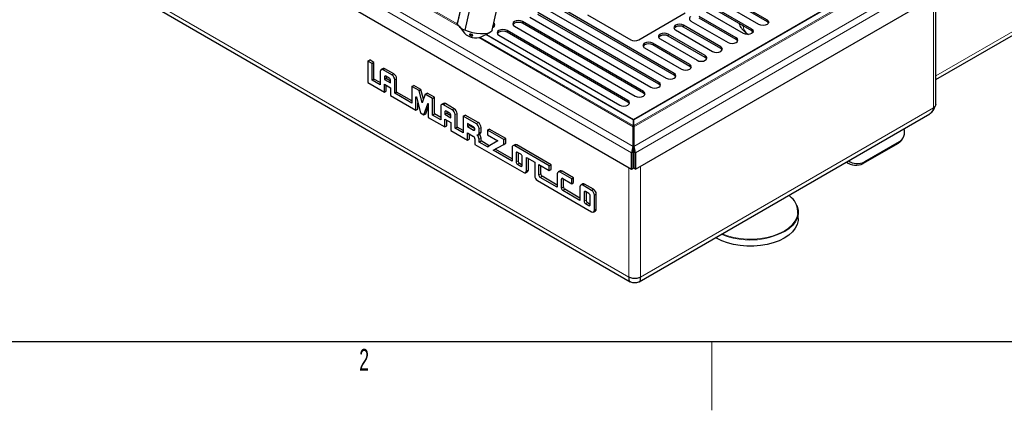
# Model space of a CAD drawing. Header units: millimetres. Extents: x 1 to 419, y 2 to 295.
# Tile 2 of 59: x 58 to 130, y 2 to 31. Entities that reach past the tile are written whole.
import ezdxf

# ---------------------------------------------------------------- set-up
doc = ezdxf.new("R2010")
doc.units = ezdxf.units.MM
doc.styles.add('SLDTEXTSTYLE0', font='TXT', dxfattribs={"width": 0.605})

msp = doc.modelspace()

# ---------------------------------------------------------------- linework, layer by layer
at = {"color": 8, "linetype": 'Continuous', "lineweight": 18}
for p, q in [((124.6399, 26.9166), (164.7763, 50.0869)), ((56.8403, 47.6085), (102.3841, 21.3166)), ((57.1797, 47.9351), (102.4973, 21.7738)), ((59.656, 47.9351), (89.7554, 30.5591)), ((59.8473, 47.9106), (89.6635, 30.6981)), ((57.784, 37.8612), (102.1903, 12.226)), ((102.5473, 21.7738), (125.0253, 34.7501)), ((102.5473, 23.2034), (122.5489, 34.7501)), ((102.5473, 23.2893), (122.3577, 34.7257)), ((102.5223, 23.743), (120.907, 34.3563)), ((102.5473, 23.7145), (120.9777, 34.3541)), ((102.6604, 21.3166), (125.3647, 34.4235)), ((124.4642, 24.5946), (124.4642, 32.6952)), ((112.2945, 31.0172), (112.2945, 30.8865)), ((94.4047, 30.8947), (94.4047, 30.7641)), ((105.5982, 30.6212), (105.5982, 30.4906)), ((106.1921, 30.6212), (106.1921, 30.4906)), ((111.1631, 30.3641), (111.1631, 30.2334)), ((91.2146, 29.7168), (102.4973, 23.2034)), ((91.3245, 29.7393), (102.4973, 23.2893)), ((91.7206, 29.9357), (102.4973, 23.7145)), ((91.7599, 29.956), (102.5223, 23.743)), ((93.2733, 30.2416), (93.2733, 30.111)), ((104.4668, 29.9681), (104.4668, 29.8375)), ((105.0608, 29.9681), (105.0608, 29.8375)), ((110.0317, 29.7109), (110.0317, 29.5803)), ((103.3354, 29.315), (103.3354, 29.1843)), ((103.9294, 29.315), (103.9294, 29.1843)), ((108.9004, 29.0578), (108.9004, 28.9272)), ((107.769, 28.4047), (107.769, 28.274)), ((84.2029, 27.3679), (84.3443, 27.4496)), ((106.6376, 27.7516), (106.6376, 27.6209)), ((84.3033, 26.8462), (84.4038, 26.9041)), ((84.8549, 26.9916), (84.9963, 27.0732)), ((85.0557, 26.6437), (85.1971, 26.7254)), ((105.5062, 27.0984), (105.5062, 26.9678)), ((104.3749, 26.4453), (104.3749, 26.3147)), ((86.612, 25.3916), (86.629, 25.4014)), ((103.2435, 25.7922), (103.2435, 25.6615)), ((87.4827, 24.8953), (87.4932, 24.9014)), ((88.6202, 24.8179), (88.7616, 24.8995)), ((89.2722, 24.4415), (89.4136, 24.5231)), ((102.1121, 25.1391), (102.1121, 25.0084)), ((103.0388, 12.226), (124.4642, 24.5946)), ((88.7206, 24.2961), (88.8211, 24.3541)), ((89.473, 24.0937), (89.6144, 24.1753)), ((91.0293, 23.4271), (91.1708, 23.5088)), ((91.2301, 23.0793), (91.3716, 23.1609)), ((90.8285, 22.9633), (90.9289, 23.0213)), ((91.1069, 22.5816), (91.2483, 22.6632)), ((91.2301, 22.7605), (91.3716, 22.8421)), ((91.2301, 22.2966), (91.3716, 22.3782)), ((93.8408, 21.8041), (93.9822, 21.8857)), ((121.8772, 21.9911), (121.9621, 22.1118)), ((93.9412, 21.2823), (94.0416, 21.3403)), ((102.3841, 21.3166), (102.4973, 21.3819)), ((102.6604, 21.3166), (102.5473, 21.3819)), ((93.9412, 20.6446), (94.0826, 20.7263)), ((94.0416, 20.4707), (94.183, 20.5523)), ((94.2919, 20.3262), (94.3923, 20.3842)), ((102.1903, 12.226), (102.1903, 20.22)), ((103.0388, 12.226), (103.0388, 20.3266)), ((119.4165, 20.6423), (119.3317, 20.5216)), ((94.6936, 19.9784), (94.835, 20.06)), ((95.5972, 19.6886), (95.7387, 19.7702)), ((95.6976, 19.5147), (95.8391, 19.5963)), ((97.1529, 19.8921), (97.2943, 19.9737)), ((97.2533, 19.3703), (97.3537, 19.4283)), ((97.2533, 18.7326), (97.3947, 18.8142)), ((98.8089, 18.9361), (98.9503, 19.0177)), ((97.3537, 18.5587), (97.4951, 18.6403)), ((98.9093, 18.4143), (99.0098, 18.4723)), ((99.4609, 18.5597), (99.6023, 18.6413)), ((99.6617, 18.2119), (99.8031, 18.2935)), ((98.9093, 17.7766), (99.0508, 17.8582)), ((99.0097, 17.6027), (99.1512, 17.6843)), ((99.2601, 17.4582), (99.3605, 17.5161)), ((99.6617, 17.1104), (99.8031, 17.192))]:
    msp.add_line(p, q, dxfattribs=at)
at = {"color": 7, "linetype": 'Continuous', "lineweight": 25}
for p, q in [((124.6399, 26.6596), (164.6189, 49.7389)), ((56.8403, 46.4), (102.3841, 20.1081)), ((58.0434, 37.4274), (102.279, 11.8907)), ((102.6604, 20.1081), (125.3647, 33.215)), ((109.5863, 32.5806), (112.2945, 31.0172)), ((109.5863, 32.45), (112.2945, 30.8865)), ((124.6399, 24.8395), (124.6399, 32.7966)), ((89.9814, 32.3407), (89.6477, 30.837)), ((89.6621, 30.6998), (89.9958, 32.2035)), ((90.5234, 31.7687), (90.1897, 30.2651)), ((92.186, 30.2738), (92.5196, 31.7775)), ((96.0734, 31.8581), (104.9123, 26.7555)), ((105.5062, 27.0984), (96.6674, 32.201)), ((105.5062, 26.9678), (96.6674, 32.0703)), ((108.4549, 31.9275), (111.1631, 30.3641)), ((108.4549, 31.7968), (111.1631, 30.2334)), ((111.7005, 30.6743), (108.9923, 32.2377)), ((94.9421, 31.205), (103.7809, 26.1024)), ((104.3749, 26.4453), (95.536, 31.5479)), ((104.3749, 26.3147), (95.536, 31.4172)), ((99.1635, 31.3805), (102.3172, 29.5599)), ((102.9112, 29.5599), (106.3053, 31.5193)), ((110.0317, 29.7109), (107.3235, 31.2744)), ((110.0317, 29.5803), (107.3235, 31.1437)), ((110.5691, 30.0212), (107.8609, 31.5846)), ((89.7634, 30.5449), (90.1534, 30.04)), ((93.8107, 30.5518), (102.6495, 25.4493)), ((103.2435, 25.7922), (94.4047, 30.8947)), ((103.2435, 25.6615), (94.4047, 30.7641)), ((105.5982, 30.2783), (108.3064, 28.7149)), ((108.9004, 29.0578), (106.1921, 30.6212)), ((108.9004, 28.9272), (106.1921, 30.4906)), ((106.7295, 30.9315), (109.4378, 29.368)), ((91.3907, 29.7655), (92.0189, 30.0896)), ((92.6793, 29.8987), (101.5182, 24.7962)), ((102.1121, 25.1391), (93.2733, 30.2416)), ((102.1121, 25.0084), (93.2733, 30.111)), ((104.4668, 29.6252), (107.175, 28.0618)), ((107.769, 28.4047), (105.0608, 29.9681)), ((107.769, 28.274), (105.0608, 29.8375)), ((103.3354, 28.9721), (106.0436, 27.4087)), ((106.6376, 27.7516), (103.9294, 29.315)), ((106.6376, 27.6209), (103.9294, 29.1843)), ((83.0984, 28.0055), (83.2398, 28.0872)), ((83.0984, 28.0055), (83.0984, 26.4402)), ((83.3996, 27.8316), (83.0984, 28.0055)), ((83.5411, 27.9133), (83.2398, 28.0872)), ((83.3996, 27.8316), (83.5411, 27.9133)), ((83.3996, 26.6142), (83.3996, 27.8316)), ((83.5411, 26.6958), (83.5411, 27.9133)), ((84.2024, 27.4636), (84.0609, 27.382)), ((84.8549, 26.9916), (84.2029, 27.3679)), ((84.9963, 27.0732), (84.3443, 27.4496)), ((83.3996, 26.6142), (83.5411, 26.6958)), ((84.0021, 26.4297), (83.5411, 26.6958)), ((84.0021, 27.252), (84.0021, 26.2664)), ((84.3033, 26.8462), (84.3033, 26.6722)), ((84.3033, 26.6722), (84.4448, 26.7539)), ((84.3033, 26.6722), (84.7545, 26.4118)), ((84.6541, 26.7596), (84.4037, 26.9041)), ((84.4448, 26.8805), (84.4448, 26.7539)), ((84.4448, 26.7539), (84.7545, 26.5751)), ((85.1971, 25.7398), (85.1971, 26.7254)), ((83.0984, 26.4402), (84.3033, 25.7446)), ((84.0021, 26.2664), (83.3996, 26.6142)), ((84.3033, 26.3244), (84.7545, 26.064)), ((84.3033, 25.7446), (84.3033, 26.3244)), ((84.4448, 25.8263), (84.4448, 26.2427)), ((84.7545, 26.4118), (84.7545, 26.5857)), ((84.7545, 26.064), (84.7545, 25.4842)), ((85.0557, 25.6582), (85.0557, 26.6437)), ((86.3108, 26.1511), (86.4522, 26.2327)), ((86.3108, 26.1511), (86.3108, 24.9336)), ((86.8365, 25.8476), (86.3108, 26.1511)), ((86.978, 25.9292), (86.4522, 26.2327)), ((86.8365, 25.8476), (86.978, 25.9292)), ((87.1589, 25.2166), (86.978, 25.9292)), ((84.3033, 25.7446), (84.4448, 25.8263)), ((84.7545, 25.4842), (86.612, 24.4119)), ((85.0557, 25.6582), (85.1971, 25.7398)), ((86.3108, 24.9336), (85.0557, 25.6582)), ((86.3108, 25.0969), (85.1971, 25.7398)), ((86.612, 24.4119), (86.612, 25.3916)), ((86.6451, 25.3789), (86.9384, 24.2235)), ((87.0639, 24.952), (86.8365, 25.8476)), ((87.2912, 25.5851), (87.0639, 24.952)), ((87.2912, 25.5851), (87.4326, 25.6667)), ((87.8169, 25.2816), (87.2912, 25.5851)), ((87.9584, 25.3632), (87.4326, 25.6667)), ((87.8169, 25.2816), (87.9584, 25.3632)), ((87.8169, 24.0641), (87.8169, 25.2816)), ((87.9584, 24.1458), (87.9584, 25.3632)), ((86.612, 24.4119), (86.7535, 24.4935)), ((86.7535, 24.4935), (86.7535, 24.9519)), ((87.1894, 24.0786), (87.4827, 24.8953)), ((87.3308, 24.1602), (87.5157, 24.6751)), ((87.5157, 24.8699), (87.5157, 23.8902)), ((88.4194, 24.7019), (88.4194, 23.7163)), ((88.6197, 24.9136), (88.4782, 24.8319)), ((89.2722, 24.4415), (88.6202, 24.8179)), ((89.4136, 24.5231), (88.7616, 24.8995)), ((124.4642, 24.5946), (124.3897, 24.3574)), ((124.6231, 24.7582), (124.6212, 24.7537)), ((124.6399, 24.8395), (124.6231, 24.7582)), ((86.9384, 24.2235), (87.1894, 24.0786)), ((87.1894, 24.0786), (87.3308, 24.1602)), ((87.5157, 23.8902), (88.7206, 23.1946)), ((87.8169, 24.0641), (87.9584, 24.1458)), ((88.4194, 23.7163), (87.8169, 24.0641)), ((88.4194, 23.8796), (87.9584, 24.1458)), ((88.7206, 24.2961), (88.7206, 24.1222)), ((88.7206, 24.1222), (88.862, 24.2038)), ((88.7206, 24.1222), (89.1718, 23.8618)), ((88.7206, 23.7743), (89.1718, 23.5139)), ((88.7206, 23.1946), (88.7206, 23.7743)), ((89.0714, 24.2096), (88.821, 24.3541)), ((88.862, 24.3304), (88.862, 24.2038)), ((88.862, 24.2038), (89.1718, 24.025)), ((89.1718, 23.8618), (89.1718, 24.0357)), ((89.473, 23.1081), (89.473, 24.0937)), ((89.6144, 23.1898), (89.6144, 24.1753)), ((90.0754, 23.9778), (90.2169, 24.0594)), ((90.0754, 23.9778), (90.0754, 22.7603)), ((91.0293, 23.4271), (90.0754, 23.9778)), ((91.1708, 23.5088), (90.2169, 24.0594)), ((102.9502, 11.8907), (124.2048, 24.1608)), ((88.7206, 23.1946), (88.862, 23.2762)), ((88.862, 23.2762), (88.862, 23.6927)), ((89.1718, 23.5139), (89.1718, 22.9342)), ((89.473, 23.1081), (89.6144, 23.1898)), ((90.0754, 22.7603), (89.473, 23.1081)), ((90.0754, 22.9236), (89.6144, 23.1898)), ((90.3767, 23.456), (90.3767, 23.2241)), ((90.8285, 23.1952), (90.3767, 23.456)), ((90.3767, 23.2241), (90.5181, 23.3058)), ((90.3767, 23.2241), (90.8285, 22.9633)), ((90.5181, 23.3744), (90.5181, 23.3058)), ((90.5181, 23.3058), (90.9202, 23.0737)), ((91.2301, 22.7605), (91.2301, 23.0793)), ((91.3716, 22.8421), (91.3716, 23.1609)), ((102.4973, 23.7145), (102.4973, 23.2893)), ((102.4973, 23.2034), (102.4973, 23.2893)), ((102.4973, 21.7738), (102.4973, 23.2034)), ((102.5223, 23.743), (102.5223, 23.6123)), ((102.5473, 23.2893), (102.5473, 23.7145)), ((102.5473, 23.2893), (102.5473, 23.2034)), ((102.5473, 23.2034), (102.5473, 21.7738)), ((89.1718, 22.9342), (90.3767, 22.2386)), ((90.3767, 22.7603), (90.8285, 22.4995)), ((90.3767, 22.2386), (90.3767, 22.7603)), ((90.5181, 22.3202), (90.5181, 22.6787)), ((91.1713, 22.6305), (91.3127, 22.7121)), ((91.3716, 22.1754), (91.3716, 22.3782)), ((91.8326, 22.9634), (91.974, 23.045)), ((91.8326, 22.9634), (91.8326, 22.6156)), ((93.0375, 22.2678), (91.8326, 22.9634)), ((91.8326, 22.6156), (92.6058, 22.1692)), ((93.1789, 22.3495), (91.974, 23.045)), ((93.0375, 22.2678), (93.1789, 22.3495)), ((93.1789, 22.0016), (93.1789, 22.3495)), ((122.1242, 22.2152), (122.209, 22.336)), ((90.3767, 22.2386), (90.5181, 22.3202)), ((90.9289, 22.3256), (90.9289, 21.9198)), ((90.9289, 21.9198), (94.4927, 19.8624)), ((91.2301, 22.0937), (91.2301, 22.2966)), ((91.2301, 22.0937), (91.3716, 22.1754)), ((91.8326, 21.7459), (91.2301, 22.0937)), ((91.974, 21.8276), (91.3716, 22.1754)), ((92.6058, 22.1692), (91.8326, 21.7459)), ((91.8326, 21.7459), (91.974, 21.8276)), ((92.602, 22.1714), (91.974, 21.8276)), ((92.2643, 21.4967), (93.0375, 21.92)), ((93.0375, 21.92), (93.0375, 22.2678)), ((93.0375, 21.92), (93.1789, 22.0016)), ((93.64, 21.6881), (93.64, 20.7026)), ((93.8402, 21.8998), (93.6988, 21.8182)), ((96.3496, 20.3558), (93.8408, 21.8041)), ((96.491, 20.4374), (93.9822, 21.8857)), ((102.4973, 21.7738), (102.4973, 21.6432)), ((102.4973, 21.3819), (102.4973, 21.6432)), ((102.5473, 21.7738), (102.5473, 21.6432)), ((102.5473, 21.6432), (102.5473, 21.3819)), ((121.8772, 21.9911), (119.3317, 20.5216)), ((121.9621, 22.1118), (119.4165, 20.6423)), ((93.64, 20.7026), (92.2643, 21.4967)), ((93.64, 20.8658), (92.4095, 21.5762)), ((93.9412, 21.2823), (93.9412, 20.6446)), ((94.2919, 21.1958), (94.0416, 21.3403)), ((94.0826, 21.3166), (94.0826, 20.7263)), ((94.3923, 20.3842), (94.3923, 21.0219)), ((94.6936, 20.964), (95.296, 20.6162)), ((94.6936, 19.9784), (94.6936, 20.964)), ((102.3841, 20.1081), (102.3841, 21.3166)), ((102.4973, 20.1734), (102.4973, 21.3819)), ((102.5473, 21.3819), (102.5473, 20.1734)), ((102.6604, 21.3166), (102.6604, 20.1081)), ((94.0416, 20.4707), (94.2919, 20.3262)), ((94.183, 20.5523), (94.3923, 20.4315)), ((94.835, 20.06), (94.835, 20.8823)), ((95.296, 20.6162), (95.296, 19.6306)), ((95.5972, 20.4423), (96.3496, 20.0079)), ((95.5972, 19.6886), (95.5972, 20.4423)), ((95.7387, 19.7702), (95.7387, 20.3606)), ((96.3496, 20.3558), (96.491, 20.4374)), ((96.3496, 20.0079), (96.3496, 20.3558)), ((96.491, 20.0896), (96.491, 20.4374)), ((102.3841, 20.1081), (102.4973, 20.1734)), ((102.6604, 20.1081), (102.5473, 20.1734)), ((94.6347, 19.8484), (94.7761, 19.93)), ((96.9521, 18.7905), (95.6976, 19.5147)), ((96.9521, 18.9538), (95.8391, 19.5963)), ((96.3496, 20.0079), (96.491, 20.0896)), ((96.9521, 19.7761), (96.9521, 18.7905)), ((97.1523, 19.9878), (97.0109, 19.9061)), ((98.0056, 19.3998), (97.1529, 19.8921)), ((98.1471, 19.4814), (97.2943, 19.9737)), ((98.0056, 19.3998), (98.1471, 19.4814)), ((98.1471, 19.1336), (98.1471, 19.4814)), ((95.4968, 19.2828), (99.4609, 16.9944)), ((97.2533, 18.7326), (97.2533, 19.3703)), ((97.3537, 19.4283), (98.0056, 19.0519)), ((97.3947, 18.8142), (97.3947, 19.4046)), ((98.0056, 19.0519), (98.0056, 19.3998)), ((98.0056, 19.0519), (98.1471, 19.1336)), ((98.6081, 18.8201), (98.6081, 17.8345)), ((98.8084, 19.0318), (98.6669, 18.9501)), ((99.4609, 18.5597), (98.8089, 18.9361)), ((99.6023, 18.6413), (98.9503, 19.0177)), ((98.6081, 17.8345), (97.3537, 18.5587)), ((98.6081, 17.9978), (97.4951, 18.6403)), ((98.9093, 18.4143), (98.9093, 17.7766)), ((99.2601, 18.3278), (99.0097, 18.4723)), ((99.0508, 18.4486), (99.0508, 17.8582)), ((99.3605, 17.5161), (99.3605, 18.1539)), ((99.6617, 17.1104), (99.6617, 18.2119)), ((99.8031, 17.192), (99.8031, 18.2935)), ((114.0764, 18.0293), (113.8946, 18.2088)), ((99.0097, 17.6027), (99.2601, 17.4582)), ((99.1512, 17.6843), (99.3605, 17.5635)), ((99.6029, 16.9803), (99.7443, 17.062)), ((114.5716, 16.5032), (114.5716, 16.9669)), ((108.5967, 15.0745), (108.5318, 15.1129)), ((102.1903, 12.226), (102.1884, 12.0329)), ((102.4737, 12.1342), (102.4659, 12.1354)), ((102.7632, 12.1354), (102.7556, 12.1343)), ((103.0452, 12.0595), (103.0388, 12.226)), ((413.5, 7.5), (6.5, 7.5))]:
    msp.add_line(p, q, dxfattribs=at)
at = {"color": 7, "linetype": 'Continuous', "lineweight": 18}
msp.add_line((108.25, 7.5), (108.25, 2.5), dxfattribs=at)
at = {"color": 7, "linetype": 'Continuous', "lineweight": 25, "flags": 128}
for points in [[(112.2945, 31.0172), (112.3855, 30.9385), (112.4175, 30.8457), (112.3855, 30.753), (112.2945, 30.6743), (112.1582, 30.6217), (111.9975, 30.6033), (111.8368, 30.6217), (111.7005, 30.6743)], [(89.6621, 30.6998), (89.6454, 30.8245), (89.6477, 30.837)], [(92.186, 30.2738), (92.1351, 30.1765), (92.0148, 30.0875), (91.834, 30.0243), (91.6027, 29.9903), (91.3337, 29.9874), (91.0417, 30.0158), (90.7428, 30.0739), (90.4535, 30.1586), (90.1897, 30.2651)], [(92.229, 30.4677), (92.2598, 30.4838), (92.3508, 30.5625), (92.3828, 30.6552), (92.3508, 30.748), (92.3023, 30.798)], [(92.3673, 30.5899), (92.3508, 30.6174), (92.2773, 30.6853)], [(93.2733, 30.2416), (93.137, 30.2942), (92.9763, 30.3126), (92.8156, 30.2942), (92.6793, 30.2416), (92.5883, 30.1629), (92.5563, 30.0702), (92.5883, 29.9774), (92.6793, 29.8987)], [(94.4047, 30.8947), (94.2684, 30.9473), (94.1077, 30.9657), (93.947, 30.9473), (93.8107, 30.8947), (93.7197, 30.8161), (93.6877, 30.7233), (93.7197, 30.6305), (93.8107, 30.5518)], [(94.4047, 30.7641), (94.2684, 30.8166), (94.1077, 30.8351), (93.947, 30.8166), (93.8107, 30.7641), (93.7197, 30.6854), (93.7032, 30.658)], [(111.1631, 30.3641), (111.2541, 30.2854), (111.2861, 30.1926), (111.2541, 30.0998), (111.1631, 30.0212), (111.0268, 29.9686), (110.8661, 29.9502), (110.7054, 29.9686), (110.5691, 30.0212)], [(112.2945, 30.8865), (112.3855, 30.8079), (112.402, 30.7804)], [(93.2733, 30.111), (93.137, 30.1635), (92.9763, 30.182), (92.8156, 30.1635), (92.6793, 30.111), (92.5883, 30.0323), (92.5718, 30.0048)], [(109.4378, 29.368), (109.574, 29.3155), (109.7347, 29.297), (109.8955, 29.3155), (110.0317, 29.368), (110.1228, 29.4467), (110.1547, 29.5395), (110.1228, 29.6323), (110.0317, 29.7109)], [(110.1392, 29.4742), (110.1228, 29.5016), (110.0317, 29.5803)], [(111.1631, 30.2334), (111.2541, 30.1548), (111.2706, 30.1273)], [(108.3064, 28.7149), (108.4426, 28.6624), (108.6034, 28.6439), (108.7641, 28.6624), (108.9004, 28.7149), (108.9914, 28.7936), (109.0234, 28.8864), (108.9914, 28.9791), (108.9004, 29.0578)], [(109.0078, 28.821), (108.9914, 28.8485), (108.9004, 28.9272)], [(107.175, 28.0618), (107.3113, 28.0092), (107.472, 27.9908), (107.6327, 28.0092), (107.769, 28.0618), (107.86, 28.1405), (107.892, 28.2332), (107.86, 28.326), (107.769, 28.4047)], [(107.8765, 28.1679), (107.86, 28.1954), (107.769, 28.274)], [(106.0436, 27.4087), (106.1799, 27.3561), (106.3406, 27.3376), (106.5014, 27.3561), (106.6376, 27.4087), (106.7287, 27.4873), (106.7606, 27.5801), (106.7287, 27.6729), (106.6376, 27.7516)], [(106.7451, 27.5148), (106.7287, 27.5422), (106.6376, 27.6209)], [(104.9123, 26.7555), (105.0485, 26.703), (105.2093, 26.6845), (105.37, 26.703), (105.5062, 26.7555), (105.5973, 26.8342), (105.6293, 26.927), (105.5973, 27.0198), (105.5062, 27.0984)], [(105.6137, 26.8617), (105.5973, 26.8891), (105.5062, 26.9678)], [(103.7809, 26.1024), (103.9172, 26.0499), (104.0779, 26.0314), (104.2386, 26.0499), (104.3749, 26.1024), (104.4659, 26.1811), (104.4979, 26.2739), (104.4659, 26.3666), (104.3749, 26.4453)], [(104.4824, 26.2085), (104.4659, 26.236), (104.3749, 26.3147)], [(86.612, 25.3916), (86.6131, 25.3977), (86.6161, 25.4019), (86.6206, 25.4037), (86.6262, 25.4027), (86.6321, 25.3992), (86.6377, 25.3936), (86.6422, 25.3865), (86.6451, 25.3789)], [(102.6495, 25.4493), (102.7858, 25.3967), (102.9465, 25.3783), (103.1072, 25.3967), (103.2435, 25.4493), (103.3345, 25.5279), (103.3665, 25.6207), (103.3345, 25.7135), (103.2435, 25.7922)], [(103.351, 25.5554), (103.3345, 25.5829), (103.2435, 25.6615)], [(87.4827, 24.8953), (87.4856, 24.8996), (87.4901, 24.9015), (87.4956, 24.9008), (87.5015, 24.8974), (87.5071, 24.8919), (87.5117, 24.8849), (87.5147, 24.8772), (87.5157, 24.8699)], [(101.5182, 24.7962), (101.6544, 24.7436), (101.8151, 24.7251), (101.9759, 24.7436), (102.1121, 24.7962), (102.2032, 24.8748), (102.2351, 24.9676), (102.2032, 25.0604), (102.1121, 25.1391)], [(102.2196, 24.9023), (102.2032, 24.9297), (102.1121, 25.0084)], [(90.8285, 22.9633), (90.8669, 22.9499), (90.8995, 22.9563), (90.9213, 22.9813), (90.9289, 23.0213), (90.9213, 23.0701), (90.8995, 23.1203), (90.8669, 23.1642), (90.8285, 23.1952)], [(91.1069, 22.5816), (91.1027, 22.587), (91.0993, 22.5932), (91.0972, 22.5996), (91.0965, 22.6057), (91.0972, 22.6109), (91.0993, 22.6149), (91.1027, 22.6172), (91.1069, 22.6177)], [(91.1069, 22.6177), (91.1332, 22.618), (91.1572, 22.6238), (91.1785, 22.635), (91.1965, 22.6515), (91.211, 22.6727), (91.2216, 22.6984), (91.228, 22.7278), (91.2301, 22.7605)], [(91.2483, 22.6632), (91.2441, 22.6687), (91.2424, 22.6715)], [(102.4973, 21.7953), (102.5443, 21.788), (102.5473, 21.7876)], [(102.4973, 21.6521), (102.4975, 21.6521), (102.5473, 21.6476)], [(122.1242, 22.2152), (122.0287, 22.1042), (121.8772, 21.9911)], [(114.4712, 17.4472), (114.4916, 17.3964), (114.5626, 17.1111), (114.5626, 16.8228), (114.4916, 16.5375), (114.3509, 16.2609), (114.1434, 15.9986), (113.8735, 15.7561), (113.5885, 15.5629)], [(114.5716, 16.5032), (114.5626, 16.359), (114.4916, 16.0737), (114.3509, 15.7971), (114.1434, 15.5349), (113.8735, 15.2923), (113.5464, 15.0745), (113.169, 14.8857), (112.7489, 14.7298), (112.2947, 14.6101), (111.8155, 14.5289), (111.3213, 14.4878), (110.8219, 14.4878), (110.3276, 14.5289), (109.8484, 14.6101), (109.3942, 14.7298), (108.9741, 14.8857), (108.5967, 15.0745)]]:
    msp.add_lwpolyline(points, dxfattribs=at)
at = {"color": 8, "linetype": 'Continuous', "lineweight": 18, "flags": 128}
msp.add_lwpolyline([(114.5456, 16.8836), (114.5441, 16.871), (114.4734, 16.5872), (114.3334, 16.3121), (114.1271, 16.0512), (113.8585, 15.81), (113.5333, 15.5933), (113.1579, 15.4055), (112.74, 15.2505), (112.2882, 15.1314), (111.8116, 15.0506), (111.3199, 15.0098), (110.8232, 15.0098), (110.3315, 15.0506), (109.855, 15.1314), (109.4031, 15.2505), (109.016, 15.3924)], dxfattribs=at)
at = {"color": 7, "linetype": 'Continuous', "lineweight": 25}
for centre, radius, start, end in [((106.7946, 31.1029), 0.1834, 110.783421, 249.216579), ((105.6632, 30.4498), 0.1834, 110.783421, 249.216579), ((105.7153, 30.2645), 0.2546, 117.380961, 151.888104), ((105.8952, 30.0481), 0.6455, 62.609672, 117.390328), ((105.8952, 29.9174), 0.6455, 62.609672, 117.390328), ((91.0072, 30.9624), 1.2569, 227.214542, 287.765249), ((102.6142, 30.1331), 0.6455, 242.609672, 297.390328), ((104.5319, 29.7967), 0.1834, 110.783421, 249.216579), ((104.5839, 29.6114), 0.2546, 117.380961, 151.888104), ((104.7638, 29.3949), 0.6455, 62.609672, 117.390328), ((104.7638, 29.2643), 0.6455, 62.609672, 117.390328), ((103.4005, 29.1435), 0.1834, 110.783421, 249.216579), ((103.4525, 28.9582), 0.2546, 117.380961, 151.888104), ((103.6324, 28.7418), 0.6455, 62.609672, 117.390328), ((103.6324, 28.6112), 0.6455, 62.609672, 117.390328), ((84.1245, 27.2718), 0.124, 50.796715, 189.214037), ((84.2612, 27.3334), 0.1428, 54.382423, 114.307119), ((84.3645, 26.8561), 0.062, 50.796715, 189.214037), ((84.5365, 26.5758), 0.2182, 2.605478, 57.394522), ((84.6197, 26.6239), 0.4365, 2.605478, 57.394522), ((84.7611, 26.7055), 0.4365, 2.605478, 57.394522), ((88.5418, 24.7218), 0.124, 50.796715, 189.214037), ((88.6785, 24.7834), 0.1428, 54.382423, 114.307119), ((89.1784, 24.1555), 0.4365, 2.605478, 57.394522), ((88.7818, 24.306), 0.062, 50.796715, 189.214037), ((88.9538, 24.0258), 0.2182, 2.605478, 57.394522), ((89.037, 24.0738), 0.4365, 2.605478, 57.394522), ((90.7941, 23.0594), 0.4365, 2.605478, 57.394522), ((90.9356, 23.1411), 0.4365, 2.605478, 57.394522), ((121.5368, 22.809), 0.8166, 301.381583, 18.467451), ((90.7109, 22.3157), 0.2182, 2.605478, 57.394522), ((90.7881, 22.2746), 0.4426, 2.844648, 43.9169), ((90.9295, 22.3562), 0.4426, 2.844648, 43.9169), ((91.2314, 22.8272), 0.1409, 305.236503, 6.075677), ((93.7624, 21.708), 0.124, 50.796715, 189.214037), ((93.899, 21.7696), 0.1428, 54.382423, 114.307119), ((94.0024, 21.2923), 0.062, 50.796715, 189.214037), ((94.1743, 21.012), 0.2182, 2.605478, 57.394522), ((94.1592, 20.6545), 0.2182, 182.605478, 237.394522), ((94.3006, 20.7362), 0.2182, 182.605478, 237.394522), ((94.3311, 20.3743), 0.062, 230.796715, 9.214037), ((118.8058, 21.6068), 1.2059, 233.839991, 295.850495), ((118.8932, 21.7158), 1.1943, 236.781483, 295.986132), ((94.5711, 19.9585), 0.124, 230.796715, 9.214037), ((94.6958, 20.0447), 0.14, 305.013333, 6.298848), ((95.732, 19.6504), 0.4365, 182.605478, 237.394522), ((95.8152, 19.6985), 0.2182, 182.605478, 237.394522), ((95.9567, 19.7802), 0.2182, 182.605478, 237.394522), ((97.0745, 19.796), 0.124, 50.796715, 189.214037), ((97.2111, 19.8576), 0.1428, 54.382423, 114.307119), ((97.3145, 19.3802), 0.062, 50.796715, 189.214037), ((97.4713, 18.7425), 0.2182, 182.605478, 237.394522), ((97.6127, 18.8242), 0.2182, 182.605478, 237.394522), ((98.7305, 18.8399), 0.124, 50.796715, 189.214037), ((98.8672, 18.9016), 0.1428, 54.382423, 114.307119), ((98.9705, 18.4242), 0.062, 50.796715, 189.214037), ((99.1425, 18.1439), 0.2182, 2.605478, 57.394522), ((99.2257, 18.192), 0.4365, 2.605478, 57.394522), ((99.3671, 18.2737), 0.4365, 2.605478, 57.394522), ((113.1304, 16.9731), 1.418, 356.384862, 48.152502), ((99.1273, 17.7865), 0.2182, 182.605478, 237.394522), ((99.2688, 17.8681), 0.2182, 182.605478, 237.394522), ((99.2993, 17.5062), 0.062, 230.796715, 9.214037), ((99.5393, 17.0905), 0.124, 230.796715, 9.214037), ((99.664, 17.1766), 0.14, 305.013333, 6.298848)]:
    msp.add_arc(centre, radius, start, end, dxfattribs=at)
at = {"color": 8, "linetype": 'Continuous', "lineweight": 18}
msp.add_arc((111.0553, 20.3473), 5.4136, 247.177574, 297.899232, dxfattribs=at)
msp.add_ellipse((111.8708, 31.2501), major_axis=(1.0681, 1.2144), ratio=0.6710773, start_param=2.5857093, end_param=3.2753344, dxfattribs=at)
at = {"color": 7, "linetype": 'Continuous', "lineweight": 25}
for centre, major_axis, ratio, start_param, end_param in [((102.5223, 23.8736), (0.0382, 0.1621), 0.2787945, 3.4069228, 3.8432551), ((102.5223, 23.8736), (0.1126, 0.3035), 0.4295905, 3.7084818, 3.8540982), ((102.5223, 23.8736), (-0.0382, 0.1621), 0.2787945, 2.4399302, 2.8762625), ((102.5223, 23.8736), (-0.1126, 0.3035), 0.4295905, 2.4290871, 2.5747036), ((102.4973, 21.5126), (0.0731, 0.326), 0.2648025, 0.7027448, 2.2735411), ((102.5473, 21.5126), (-0.0731, 0.326), 0.2648025, 4.0096442, 5.5804405)]:
    msp.add_ellipse(centre, major_axis=major_axis, ratio=ratio, start_param=start_param, end_param=end_param, dxfattribs=at)
for points, knots in [([(90.1897, 30.2651), (90.095, 30.2911), (89.8993, 30.345), (89.7428, 30.5791), (89.6621, 30.6998)], [0, 0, 0, 0, 0.4842958, 1, 1, 1, 1]), ([(110.2355, 30.7689), (110.2571, 30.7082), (110.3096, 30.5607), (110.4474, 30.3525), (110.6339, 30.1524), (110.7987, 30.018), (110.9055, 29.9638), (110.931, 29.9509)], [0, 0, 0, 0, 0.1754039, 0.4261295, 0.6734195, 0.9220374, 1, 1, 1, 1]), ([(90.6674, 29.8575), (90.6545, 29.8606), (90.6287, 29.8668), (90.5918, 29.8837), (90.5615, 29.9037), (90.5406, 29.9244), (90.5316, 29.943), (90.5354, 29.9571), (90.5515, 29.9654), (90.5784, 29.9674), (90.6132, 29.9634), (90.6521, 29.954), (90.6906, 29.9406), (90.7245, 29.9245), (90.7498, 29.9069), (90.7635, 29.8894), (90.7639, 29.8737), (90.751, 29.8613), (90.7263, 29.8541), (90.6966, 29.853), (90.6757, 29.8562), (90.6674, 29.8575)], [0, 0, 0, 0, 0.0534526, 0.1069022, 0.1604616, 0.2142194, 0.2679076, 0.3214, 0.3748893, 0.4285551, 0.4823116, 0.5359574, 0.5894613, 0.6429921, 0.696681, 0.7504342, 0.8040497, 0.8575137, 0.9110498, 0.9647836, 1, 1, 1, 1]), ([(124.2809, 24.2161), (124.3567, 24.2959), (124.4918, 24.4379), (124.5642, 24.6228), (124.5959, 24.704)], [0, 0, 0, 0, 0.56111162, 1, 1, 1, 1]), ([(124.3897, 24.3574), (124.3482, 24.2866), (124.2989, 24.2022), (124.2146, 24.1731), (124.201, 24.1684)], [0, 0, 0, 0, 0.83927248, 1, 1, 1, 1]), ([(102.1884, 12.0329), (102.2049, 11.9795), (102.2285, 11.9028), (102.2944, 11.8928), (102.3144, 11.8898)], [0, 0, 0, 0, 0.6955641, 1, 1, 1, 1]), ([(102.3082, 11.8776), (102.3564, 11.8648), (102.4535, 11.8389), (102.6145, 11.8296), (102.7756, 11.8389), (102.8726, 11.8648), (102.9209, 11.8776)], [0, 0, 0, 0, 0.2482601, 0.499942, 0.7516529, 1, 1, 1, 1]), ([(102.9182, 11.8826), (102.9319, 11.886), (102.9734, 11.8963), (103.0207, 11.9544), (103.037, 12.0244), (103.0452, 12.0595)], [0, 0, 0, 0, 0.1975092, 0.5987546, 1, 1, 1, 1])]:
    msp.add_open_spline(points, degree=3, knots=knots, dxfattribs=at)
for points in [[(124.6212, 24.7537), (124.6043, 24.7241), (124.5705, 24.665), (124.4996, 24.6181), (124.4642, 24.5946)], [(102.4659, 12.1354), (102.4147, 12.1451), (102.3123, 12.1646), (102.231, 12.2056), (102.1903, 12.226)], [(102.7556, 12.1343), (102.7086, 12.1294), (102.6146, 12.1197), (102.5207, 12.1294), (102.4737, 12.1342)], [(103.0388, 12.226), (102.9982, 12.2056), (102.9169, 12.1646), (102.8145, 12.1451), (102.7632, 12.1354)]]:
    msp.add_open_spline(points, degree=3, dxfattribs=at)

# ---------------------------------------------------------------- texts
at = {"color": 7, "linetype": 'Continuous', "lineweight": 0, "insert": (82.8198, 6.9781), "char_height": 1.5875, "attachment_point": 2, "style": 'SLDTEXTSTYLE0'}
msp.add_mtext('2', dxfattribs=at)

doc.saveas('drawing.dxf')
